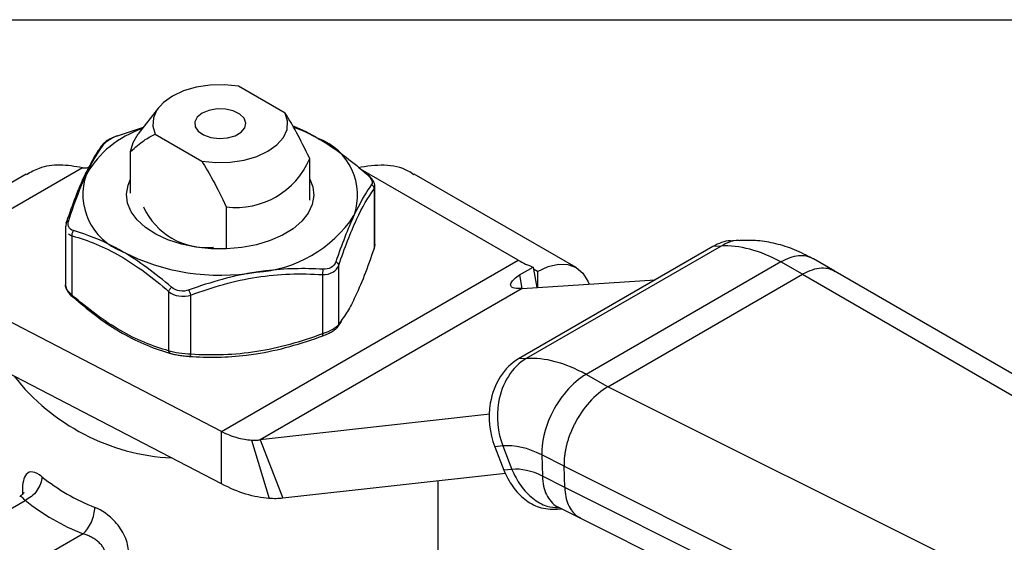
# Model space of a CAD drawing. Header units: inches. Extents: x 0.2 to 10.8, y 0.2 to 8.2.
# Tile 11 of 12: x 7.557 to 9.069, y 7.448 to 8.25. Entities that reach past the tile are written whole.
import ezdxf

# ---------------------------------------------------------------- set-up
doc = ezdxf.new("R2010")
doc.units = ezdxf.units.IN
doc.header["$MEASUREMENT"] = 0
doc.linetypes.add('SLD-Solid', pattern=[0])
doc.layers.add('TEXT', color=140, linetype='SLD-Solid', lineweight=25)

msp = doc.modelspace()

# ---------------------------------------------------------------- linework, layer by layer
for p, q in [((7.965, 8.1068), (7.8935, 8.148)), ((7.7706, 8.1149), (7.7394, 8.0747)), ((7.7076, 8.0719), (7.7473, 8.0849)), ((7.7655, 8.0741), (7.8369, 8.0328)), ((7.7278, 7.9838), (7.7278, 8.0476)), ((8.0027, 7.9729), (8.0027, 8.0368)), ((7.5674, 8.013), (7.3246, 7.8729)), ((7.6537, 8.0229), (7.3855, 7.8681)), ((7.6537, 8.0229), (7.6599, 8.0225)), ((7.6599, 8.0225), (7.6634, 8.0239)), ((8.3228, 7.8809), (8.0806, 8.0207)), ((8.4115, 7.8696), (8.163, 8.013)), ((8.1015, 7.9899), (8.1027, 7.994)), ((8.1015, 7.9899), (8.1015, 7.8989)), ((8.1027, 7.904), (8.1027, 7.9954)), ((7.8746, 7.9629), (7.8746, 7.899)), ((7.6294, 7.9399), (7.6278, 7.9315)), ((7.6278, 7.9329), (7.6278, 7.8415)), ((7.6382, 7.8273), (7.6382, 7.9182)), ((8.1027, 7.9054), (8.1015, 7.8989)), ((8.664, 7.9113), (8.6519, 7.9107)), ((8.6217, 7.9019), (8.3229, 7.7294)), ((8.634, 7.9025), (8.3351, 7.73)), ((8.634, 7.9025), (8.6217, 7.9019)), ((7.8674, 7.618), (8.3228, 7.8809)), ((8.7257, 7.8782), (8.4269, 7.7057)), ((8.7591, 7.8593), (8.7257, 7.8782)), ((8.8088, 7.8639), (8.7761, 7.8829)), ((7.8674, 7.618), (7.3855, 7.8681)), ((8.0473, 7.7823), (8.0473, 7.8732)), ((8.3249, 7.8583), (8.3458, 7.8704)), ((8.3458, 7.8704), (8.3464, 7.8673)), ((8.3464, 7.8673), (8.3511, 7.8389)), ((8.3524, 7.8638), (8.3464, 7.8673)), ((8.3524, 7.8638), (8.3524, 7.839)), ((10.0566, 7.1436), (8.8091, 7.8637)), ((8.0223, 7.8588), (8.0223, 7.7679)), ((8.3249, 7.8583), (8.3284, 7.8374)), ((8.329, 7.8374), (8.533, 7.8507)), ((8.4603, 7.6868), (8.7591, 7.8593)), ((8.7591, 7.8593), (10.0049, 7.1401)), ((7.7861, 7.8328), (7.7861, 7.7419)), ((8.329, 7.8374), (7.9268, 7.6053)), ((7.8203, 7.7366), (7.8203, 7.8275)), ((7.8674, 7.5377), (7.3855, 7.7877)), ((8.046, 7.7787), (8.0514, 7.7869)), ((8.0526, 7.7902), (8.0473, 7.7823)), ((8.3351, 7.73), (8.3229, 7.7294)), ((8.4603, 7.6868), (8.4269, 7.7057)), ((9.7963, 7.0196), (8.4603, 7.6868)), ((8.2794, 7.6447), (7.9268, 7.6053)), ((7.8674, 7.5377), (7.8674, 7.618)), ((7.9134, 7.6049), (7.9403, 7.5153)), ((7.9268, 7.6053), (7.9616, 7.5156)), ((8.2991, 7.5958), (8.2867, 7.5945)), ((8.2867, 7.5945), (8.3006, 7.5586)), ((8.2991, 7.5958), (8.313, 7.5599)), ((8.3931, 7.5648), (8.3588, 7.5823)), ((8.3588, 7.5823), (8.3598, 7.5496)), ((8.313, 7.5599), (8.3006, 7.5586)), ((8.3931, 7.5648), (9.7316, 6.8965)), ((8.3941, 7.5321), (8.3931, 7.5648)), ((8.3033, 7.5538), (7.9616, 7.5156)), ((8.1999, 7.3547), (8.1999, 7.5422)), ((8.3941, 7.5321), (8.3598, 7.5496)), ((7.5616, 7.527), (7.5616, 7.5215)), ((9.7326, 6.8638), (8.3941, 7.5321)), ((7.495, 7.4716), (7.5657, 7.5124)), ((8.3823, 7.4986), (8.389, 7.4995)), ((8.3845, 7.5017), (8.4184, 7.4849)), ((8.4131, 7.4881), (8.4183, 7.4856)), ((8.4181, 7.4851), (9.7557, 6.8172)), ((7.6547, 7.461), (7.5841, 7.4202))]:
    msp.add_line(p, q)
at = {"flags": 128}
for points in [[(7.8935, 8.148), (7.8719, 8.1502), (7.8499, 8.1496), (7.8286, 8.1464), (7.809, 8.1407), (7.7919, 8.1328), (7.7781, 8.1229), (7.7682, 8.1116), (7.7627, 8.0993), (7.7617, 8.0866), (7.7655, 8.0741)], [(7.8374, 8.1065), (7.8299, 8.1004), (7.8262, 8.0932), (7.8267, 8.0858), (7.8314, 8.0788), (7.8398, 8.0731), (7.8509, 8.0693), (7.8636, 8.0677), (7.8765, 8.0687), (7.8881, 8.0719), (7.8973, 8.0772), (7.903, 8.0839), (7.9046, 8.0914), (7.9019, 8.0987), (7.8953, 8.1051), (7.8854, 8.11), (7.8733, 8.1127), (7.8604, 8.113), (7.8479, 8.1109), (7.8374, 8.1065)], [(7.8369, 8.0328), (7.8586, 8.0307), (7.8806, 8.0312), (7.9018, 8.0344), (7.9215, 8.0401), (7.9386, 8.0481), (7.9524, 8.058), (7.9623, 8.0693), (7.9678, 8.0816), (7.9687, 8.0943), (7.965, 8.1068)], [(7.7278, 8.0476), (7.7316, 8.0617), (7.7394, 8.0747)], [(8.0156, 8.0679), (7.9947, 8.0785), (7.9789, 8.0848)], [(8.0027, 8.0053), (8.0073, 7.9937), (8.0089, 7.98), (8.0066, 7.9664), (8.0005, 7.9531), (7.9907, 7.9406), (7.9774, 7.9293), (7.9611, 7.9193), (7.9422, 7.9111), (7.9211, 7.9047), (7.8986, 7.9004), (7.8751, 7.8984), (7.8514, 7.8986), (7.828, 7.901), (7.8057, 7.9056), (7.785, 7.9123), (7.7665, 7.9209), (7.7506, 7.9311), (7.7379, 7.9427), (7.7287, 7.9553), (7.7232, 7.9686), (7.7215, 7.9823), (7.7238, 7.9959), (7.7278, 8.0053)], [(8.3524, 7.8638), (8.3687, 7.8713), (8.3844, 7.8749), (8.3988, 7.8743), (8.4115, 7.8696), (8.4219, 7.861), (8.4296, 7.8488), (8.4315, 7.8441)]]:
    msp.add_lwpolyline(points, dxfattribs=at)
for centre, radius, start, end in [((7.7944, 7.935), 0.1555, 108.3202, 149.9192), ((7.9825, 7.9805), 0.0935, 340.539, 69.2579), ((7.8897, 8.0846), 0.1227, 262.9456, 337.0491), ((7.748, 7.9818), 0.0935, 160.539, 249.2579), ((7.8439, 8.0061), 0.1056, 204.0906, 275.9148), ((7.9086, 8.0563), 0.1941, 273.4335, 326.5611), ((7.8649, 8.1842), 0.3263, 242.6428, 279.7711), ((8.3863, 7.9896), 0.1259, 239.6887, 251.261), ((7.8078, 7.9062), 0.3292, 218.1087, 267.0415), ((7.7875, 7.7943), 0.3143, 231.4024, 248.603), ((7.7802, 7.7812), 0.3439, 231.4024, 248.603)]:
    msp.add_arc(centre, radius, start, end)
for points, knots in [([(8.0027, 8.0368), (7.9954, 8.0521), (7.9887, 8.0652), (7.9763, 8.0883), (7.9705, 8.0982), (7.965, 8.1068)], [0, 0, 0, 0, 0.5, 0.5, 1, 1, 1, 1]), ([(7.9767, 8.0869), (7.9772, 8.0867), (7.9899, 8.0824), (8.003, 8.075), (8.0156, 8.0679)], [0, 0, 0, 0, 0.038495, 1, 1, 1, 1]), ([(7.7074, 8.0719), (7.7049, 8.0709), (7.6998, 8.0688), (7.6931, 8.0653), (7.6877, 8.0617), (7.6858, 8.0595), (7.6848, 8.0585)], [0, 0, 0, 0, 0.2509544, 0.5064113, 0.7650752, 1, 1, 1, 1]), ([(7.7076, 8.0719), (7.7075, 8.072), (7.7074, 8.0721), (7.7075, 8.0719), (7.7075, 8.0718)], [0, 0, 0, 0, 0.747294, 1, 1, 1, 1]), ([(7.7278, 8.0476), (7.7351, 8.0545), (7.7418, 8.06), (7.7542, 8.0687), (7.7599, 8.0719), (7.7655, 8.0741)], [0, 0, 0, 0, 0.5, 0.5, 1, 1, 1, 1]), ([(7.6845, 8.0582), (7.6799, 8.0519), (7.6738, 8.0436), (7.6676, 8.0314), (7.6661, 8.0284)], [0, 0, 0, 0, 0.749757, 1, 1, 1, 1]), ([(7.6878, 8.0605), (7.6872, 8.0602), (7.686, 8.0597), (7.6848, 8.0588), (7.6845, 8.0582), (7.6845, 8.0582)], [0, 0, 0, 0, 0.487649, 0.975286, 1, 1, 1, 1]), ([(8.0156, 8.0679), (8.0192, 8.0658), (8.0446, 8.0506), (8.0696, 8.031), (8.0905, 8.0127)], [0.2684801, 0.2684801, 0.2684801, 0.2684801, 0.3069427, 0.5371497, 0.5371497, 0.5371497, 0.5371497]), ([(7.6537, 8.0229), (7.6422, 8.0248), (7.6192, 8.0286), (7.5896, 8.0245), (7.5742, 8.0157), (7.568, 8.0121)], [0, 0, 0, 0, 0.37396, 0.746662, 1, 1, 1, 1]), ([(7.6661, 8.0284), (7.663, 8.0227), (7.6553, 8.0084), (7.6429, 7.9786), (7.6339, 7.9528), (7.6294, 7.9399)], [0, 0, 0, 0, 0.2499421, 0.6249836, 1, 1, 1, 1]), ([(7.8369, 8.0328), (7.8425, 8.0243), (7.8482, 8.0144), (7.8607, 7.9913), (7.8673, 7.9782), (7.8746, 7.9629)], [0, 0, 0, 0, 0.5, 0.5, 1, 1, 1, 1]), ([(8.1625, 8.0121), (8.1597, 8.014), (8.1467, 8.0231), (8.1174, 8.0289), (8.0903, 8.0249), (8.0768, 8.0229)], [0, 0, 0, 0, 0.119636, 0.559573, 1, 1, 1, 1]), ([(7.6328, 7.9419), (7.6402, 7.9646), (7.6493, 7.9895), (7.6586, 8.01), (7.6599, 8.0129)], [0, 0, 0, 0, 0.2301883, 0.2684618, 0.2684618, 0.2684618, 0.2684618]), ([(8.0905, 8.0127), (8.0908, 8.0127), (8.0915, 8.0127), (8.0919, 8.0123), (8.092, 8.0121)], [0, 0, 0, 0, 0.570913, 1, 1, 1, 1]), ([(8.1026, 7.994), (8.1025, 7.9955), (8.1022, 7.9985), (8.0999, 8.0032), (8.0965, 8.0079), (8.0935, 8.0108), (8.092, 8.0122)], [0, 0, 0, 0, 0.260472, 0.514868, 0.762072, 1, 1, 1, 1]), ([(8.0977, 7.9971), (8.0902, 7.9867), (8.0812, 7.9717), (8.0719, 7.9522), (8.0706, 7.9494)], [0, 0, 0, 0, 0.2301899, 0.2684618, 0.2684618, 0.2684618, 0.2684618]), ([(8.0977, 7.9971), (8.0991, 7.9961), (8.101, 7.9938), (8.1015, 7.991), (8.1015, 7.9899)], [0, 0, 0, 0, 0.571429, 1, 1, 1, 1]), ([(8.0473, 7.8732), (8.0562, 7.8995), (8.0653, 7.9235), (8.0835, 7.9629), (8.0926, 7.978), (8.1015, 7.9899)], [0, 0, 0, 0, 0.5, 0.5, 1, 1, 1, 1]), ([(7.629, 7.938), (7.629, 7.9384), (7.629, 7.9391), (7.6294, 7.9397), (7.6295, 7.9399)], [0, 0, 0, 0, 0.680623, 1, 1, 1, 1]), ([(7.6295, 7.9399), (7.6296, 7.9401), (7.6299, 7.9407), (7.631, 7.9414), (7.6322, 7.9417), (7.6328, 7.9419)], [0, 0, 0, 0, 0.209552, 0.604771, 1, 1, 1, 1]), ([(7.6382, 7.9182), (7.638, 7.9193), (7.6379, 7.9222), (7.6391, 7.925), (7.64, 7.9263)], [0, 0, 0, 0, 0.428571, 1, 1, 1, 1]), ([(7.7149, 7.8943), (7.7113, 7.8964), (7.6859, 7.9106), (7.6608, 7.9203), (7.64, 7.9263)], [0.2686528, 0.2686528, 0.2686528, 0.2686528, 0.3069427, 0.5371497, 0.5371497, 0.5371497, 0.5371497]), ([(7.6382, 7.9182), (7.6623, 7.9115), (7.6872, 7.9016), (7.737, 7.8727), (7.7619, 7.854), (7.7861, 7.8328)], [0, 0, 0, 0, 0.5, 0.5, 1, 1, 1, 1]), ([(8.6519, 7.9101), (8.6507, 7.9102), (8.6403, 7.9117), (8.6305, 7.9065), (8.6217, 7.9019)], [0, 0, 0, 0, 0.110286, 1, 1, 1, 1]), ([(8.6632, 7.9107), (8.6623, 7.9109), (8.6522, 7.9123), (8.6426, 7.9071), (8.634, 7.9025)], [0, 0, 0, 0, 0.088765, 1, 1, 1, 1]), ([(8.7757, 7.8831), (8.7661, 7.8881), (8.7473, 7.8978), (8.7185, 7.9067), (8.6904, 7.9117), (8.6722, 7.9114), (8.6632, 7.9113)], [0, 0, 0, 0, 0.262511, 0.517396, 0.763584, 1, 1, 1, 1]), ([(8.1015, 7.8989), (8.0965, 7.8846), (8.0865, 7.8561), (8.0722, 7.8234), (8.0609, 7.8021), (8.0548, 7.7933), (8.0526, 7.7902)], [0, 0, 0, 0, 0.310682, 0.620869, 0.864918, 1, 1, 1, 1]), ([(8.101, 7.897), (8.1011, 7.8972), (8.1015, 7.8978), (8.1015, 7.8985), (8.1015, 7.8989)], [0, 0, 0, 0, 0.319377, 1, 1, 1, 1]), ([(8.0473, 7.8732), (8.0472, 7.8741), (8.0464, 7.8761), (8.0441, 7.8778), (8.0427, 7.8785)], [0, 0, 0, 0, 0.428571, 1, 1, 1, 1]), ([(8.776, 7.8829), (8.7726, 7.8845), (8.7656, 7.8877), (8.7531, 7.888), (8.7396, 7.8853), (8.7304, 7.8806), (8.7257, 7.8782)], [0, 0, 0, 0, 0.244531, 0.496069, 0.748162, 1, 1, 1, 1]), ([(7.8203, 7.8275), (7.8532, 7.8398), (7.8873, 7.8495), (7.9553, 7.8602), (7.9893, 7.8609), (8.0223, 7.8588)], [0, 0, 0, 0, 0.5, 0.5, 1, 1, 1, 1]), ([(8.0229, 7.867), (7.9943, 7.8687), (7.9599, 7.8682), (7.9252, 7.8633), (7.9203, 7.8626)], [0, 0, 0, 0, 0.230207, 0.2686696, 0.2686696, 0.2686696, 0.2686696]), ([(8.0223, 7.8588), (8.0226, 7.8598), (8.0231, 7.8626), (8.0231, 7.8656), (8.0229, 7.867)], [0, 0, 0, 0, 0.428571, 1, 1, 1, 1]), ([(8.8089, 7.8633), (8.8064, 7.8648), (8.8002, 7.8682), (8.7883, 7.8691), (8.774, 7.8667), (8.7641, 7.8618), (8.7591, 7.8593)], [0, 0, 0, 0, 0.190687, 0.460458, 0.730229, 1, 1, 1, 1]), ([(8.3171, 7.8379), (8.3143, 7.8383), (8.3125, 7.8394), (8.3108, 7.8424), (8.311, 7.8443), (8.3129, 7.8483), (8.3146, 7.8504), (8.319, 7.8545), (8.3217, 7.8565), (8.3249, 7.8583)], [0, 0, 0, 0, 0.25, 0.25, 0.5, 0.5, 0.75, 0.75, 1, 1, 1, 1]), ([(7.6382, 7.8273), (7.6361, 7.8291), (7.6321, 7.8327), (7.6288, 7.838), (7.6274, 7.8415), (7.6278, 7.8429), (7.6278, 7.8429)], [0, 0, 0, 0, 0.338042, 0.667941, 0.997629, 1, 1, 1, 1]), ([(7.6279, 7.8425), (7.628, 7.8411), (7.6283, 7.8383), (7.6306, 7.8337), (7.6339, 7.829), (7.6369, 7.8261), (7.6384, 7.8247)], [0, 0, 0, 0, 0.242548, 0.50311, 0.756306, 1, 1, 1, 1]), ([(7.7861, 7.8328), (7.7863, 7.8337), (7.7873, 7.836), (7.7892, 7.8383), (7.7904, 7.8395)], [0, 0, 0, 0, 0.428571, 1, 1, 1, 1]), ([(7.8203, 7.8275), (7.82, 7.8285), (7.8191, 7.8311), (7.818, 7.8339), (7.8174, 7.8353)], [0, 0, 0, 0, 0.428571, 1, 1, 1, 1]), ([(7.6382, 7.8273), (7.638, 7.8264), (7.6379, 7.8247), (7.6391, 7.8241), (7.64, 7.8242)], [0, 0, 0, 0, 0.428571, 1, 1, 1, 1]), ([(7.7861, 7.7419), (7.7619, 7.7486), (7.737, 7.7587), (7.6872, 7.7873), (7.6623, 7.8061), (7.6382, 7.8273)], [0, 0, 0, 0, 0.5, 0.5, 1, 1, 1, 1]), ([(7.64, 7.8242), (7.6608, 7.8058), (7.6859, 7.7862), (7.7113, 7.7711), (7.7149, 7.769)], [0, 0, 0, 0, 0.2302072, 0.2686694, 0.2686694, 0.2686694, 0.2686694]), ([(8.023, 7.765), (8.0256, 7.766), (8.0307, 7.7681), (8.0374, 7.7716), (8.0429, 7.7753), (8.045, 7.7776), (8.046, 7.7787)], [0, 0, 0, 0, 0.244862, 0.4941278, 0.7462953, 1, 1, 1, 1]), ([(8.046, 7.7787), (8.0463, 7.7793), (8.047, 7.7803), (8.0472, 7.7817), (8.0473, 7.7823)], [0, 0, 0, 0, 0.486753, 1, 1, 1, 1]), ([(8.0223, 7.7679), (7.9893, 7.7556), (7.9553, 7.746), (7.8873, 7.7352), (7.8532, 7.7345), (7.8203, 7.7366)], [0, 0, 0, 0, 0.5, 0.5, 1, 1, 1, 1]), ([(8.0229, 7.765), (8.0231, 7.7647), (8.0231, 7.7651), (8.0226, 7.7669), (8.0223, 7.7679)], [0, 0, 0, 0, 0.571429, 1, 1, 1, 1]), ([(7.7861, 7.7419), (7.7863, 7.7408), (7.7873, 7.7385), (7.7892, 7.7375), (7.7904, 7.7374)], [0, 0, 0, 0, 0.428571, 1, 1, 1, 1]), ([(7.7885, 7.738), (7.7906, 7.7374), (7.7947, 7.7364), (7.8024, 7.735), (7.8105, 7.7339), (7.8157, 7.7335), (7.8184, 7.7333)], [0, 0, 0, 0, 0.2499283, 0.5007174, 0.7512043, 1, 1, 1, 1]), ([(7.8174, 7.7332), (7.8461, 7.7314), (7.8807, 7.7316), (7.9153, 7.7364), (7.9202, 7.7372)], [0, 0, 0, 0, 0.2302072, 0.2684972, 0.2684972, 0.2684972, 0.2684972]), ([(7.8203, 7.7366), (7.82, 7.7356), (7.8191, 7.7336), (7.818, 7.733), (7.8174, 7.7332)], [0, 0, 0, 0, 0.428571, 1, 1, 1, 1]), ([(8.3229, 7.7294), (8.3012, 7.7169), (8.285, 7.6912), (8.2799, 7.6617), (8.2761, 7.6396), (8.2786, 7.6154), (8.2867, 7.5945)], [-1.570796, -1.570796, -1.570796, -1.570796, -0.673198, -0.673198, -0.673198, 0, 0, 0, 0]), ([(8.3351, 7.73), (8.3136, 7.7175), (8.2974, 7.692), (8.2924, 7.6627), (8.2886, 7.6407), (8.2911, 7.6166), (8.2991, 7.5958)], [-1.570796, -1.570796, -1.570796, -1.570796, -0.673198, -0.673198, -0.673198, 0, 0, 0, 0]), ([(8.4269, 7.7057), (8.4058, 7.6935), (8.3698, 7.6517), (8.3583, 7.6008), (8.3588, 7.5823)], [0, 0, 0, 0, 0.897598, 1.570796, 1.570796, 1.570796, 1.570796]), ([(8.4603, 7.6868), (8.4505, 7.6811), (8.4408, 7.6729), (8.4231, 7.653), (8.4152, 7.6413), (8.4089, 7.6289)], [0, 0, 0, 0, 0.5, 0.5, 1, 1, 1, 1]), ([(7.8674, 7.618), (7.8752, 7.6141), (7.8831, 7.611), (7.8986, 7.6065), (7.9061, 7.6053), (7.9134, 7.6049)], [0, 0, 0, 0, 0.0796034, 0.0796034, 0.1592069, 0.1592069, 0.1592069, 0.1592069]), ([(8.4089, 7.6289), (8.408, 7.6271), (8.4062, 7.6234), (8.4038, 7.6178), (8.4016, 7.6122), (8.3996, 7.6066), (8.3979, 7.6011), (8.3965, 7.5956), (8.3953, 7.5902), (8.3944, 7.5848), (8.3937, 7.5796), (8.3932, 7.5745), (8.393, 7.5696), (8.3931, 7.5664), (8.3931, 7.5648)], [0, 0, 0, 0, 0.0868529, 0.1730649, 0.2586363, 0.3435673, 0.4278584, 0.5115097, 0.5945215, 0.6768942, 0.7586281, 0.8397234, 0.9201806, 1, 1, 1, 1]), ([(7.9134, 7.6049), (7.9157, 7.6048), (7.918, 7.6047), (7.9224, 7.6049), (7.9246, 7.605), (7.9268, 7.6053)], [0, 0, 0, 0, 0.02540212, 0.02540212, 0.05080423, 0.05080423, 0.05080423, 0.05080423]), ([(7.5914, 7.5486), (7.5814, 7.5568), (7.5664, 7.5596), (7.5616, 7.5386), (7.5616, 7.527)], [0, 0, 0, 0, 0.1452773, 0.2542352, 0.2542352, 0.2542352, 0.2542352]), ([(8.3006, 7.5586), (8.3048, 7.5499), (8.3131, 7.5324), (8.3323, 7.5131), (8.3557, 7.4993), (8.373, 7.4989), (8.3823, 7.4986)], [0, 0, 0, 0, 0.2396212, 0.4794829, 0.7187878, 1, 1, 1, 1]), ([(8.313, 7.5599), (8.3172, 7.5512), (8.3255, 7.5338), (8.3445, 7.5148), (8.365, 7.5021), (8.3791, 7.5015), (8.3854, 7.5013)], [0, 0, 0, 0, 0.263739, 0.527743, 0.791135, 1, 1, 1, 1]), ([(7.5914, 7.5486), (7.5914, 7.5419), (7.5886, 7.534), (7.5791, 7.5207), (7.5724, 7.5152), (7.5657, 7.5124)], [0, 0, 0, 0, 0.5, 0.5, 1, 1, 1, 1]), ([(8.3598, 7.5496), (8.3602, 7.5443), (8.3611, 7.5338), (8.3658, 7.5207), (8.3728, 7.5102), (8.3793, 7.5039), (8.3838, 7.5023), (8.3846, 7.502)], [0, 0, 0, 0, 0.236759, 0.473686, 0.710663, 0.947223, 1, 1, 1, 1]), ([(7.9403, 7.5153), (7.9288, 7.516), (7.9168, 7.5183), (7.8923, 7.5258), (7.8799, 7.531), (7.8674, 7.5377)], [0, 0, 0, 0, 0.129171, 0.129171, 0.258342, 0.258342, 0.258342, 0.258342]), ([(8.3941, 7.5321), (8.3944, 7.5223), (8.3963, 7.5133), (8.4028, 7.4983), (8.4074, 7.4923), (8.4131, 7.4881)], [0, 0, 0, 0, 0.5, 0.5, 1, 1, 1, 1]), ([(7.5643, 7.5238), (7.5643, 7.524), (7.5641, 7.5243), (7.5623, 7.5216), (7.5591, 7.5194), (7.5575, 7.5183)], [0, 0, 0, 0, 0.209319, 0.604068, 1, 1, 1, 1]), ([(7.5657, 7.5124), (7.5639, 7.5144), (7.5609, 7.5178), (7.5587, 7.5186), (7.5578, 7.5185), (7.5576, 7.5184), (7.5575, 7.5184), (7.5575, 7.5183), (7.5575, 7.5183)], [0, 0, 0, 0, 0.4915751, 0.8460736, 0.9451417, 0.9750285, 0.9918119, 1, 1, 1, 1]), ([(7.9616, 7.5156), (7.9582, 7.5152), (7.9547, 7.515), (7.9476, 7.5149), (7.944, 7.515), (7.9403, 7.5153)], [0, 0, 0, 0, 0.04124237, 0.04124237, 0.08248473, 0.08248473, 0.08248473, 0.08248473]), ([(7.6547, 7.461), (7.6595, 7.4649), (7.6642, 7.4715), (7.6709, 7.4866), (7.6728, 7.4949), (7.6728, 7.5016)], [0, 0, 0, 0, 0.5, 0.5, 1, 1, 1, 1]), ([(7.7245, 7.433), (7.7245, 7.4407), (7.7205, 7.4573), (7.7023, 7.484), (7.6835, 7.4973), (7.6728, 7.5016)], [0, 0, 0, 0, 0.0726186, 0.1452372, 0.2541652, 0.2541652, 0.2541652, 0.2541652]), ([(7.689, 7.4293), (7.6889, 7.4301), (7.6888, 7.4318), (7.6883, 7.4343), (7.6874, 7.4369), (7.6857, 7.4402), (7.6828, 7.4443), (7.6782, 7.4487), (7.6728, 7.4529), (7.6669, 7.4563), (7.6608, 7.4591), (7.6568, 7.4604), (7.6547, 7.461)], [0, 0, 0, 0, 0.057068, 0.115774, 0.176385, 0.239146, 0.3527, 0.488075, 0.616584, 0.746046, 0.873427, 1, 1, 1, 1])]:
    msp.add_open_spline(points, degree=3, knots=knots)
for points in [[(7.6878, 8.0605), (7.6891, 8.0621), (7.6941, 8.0661), (7.703, 8.0702), (7.7076, 8.0719)], [(7.6599, 8.0129), (7.6692, 8.0328), (7.6786, 8.0484), (7.6878, 8.0605)], [(8.0905, 8.0127), (8.0938, 8.0097), (8.0989, 8.0035), (8.0989, 7.9987), (8.0977, 7.9971)], [(7.64, 7.9263), (7.6367, 7.9272), (7.6315, 7.9312), (7.6316, 7.9383), (7.6328, 7.9419)], [(8.0706, 7.9493), (8.0613, 7.9293), (8.0518, 7.9049), (8.0427, 7.8785)], [(7.6326, 7.9213), (7.6342, 7.92), (7.6361, 7.9189), (7.6382, 7.9182)], [(7.7904, 7.8395), (7.7658, 7.8607), (7.7403, 7.8796), (7.7149, 7.8943)], [(8.7257, 7.8782), (8.6938, 7.8959), (8.662, 7.9044), (8.634, 7.9025)], [(8.0427, 7.8785), (8.0414, 7.8749), (8.0363, 7.8686), (8.0274, 7.8668), (8.0229, 7.867)], [(7.9203, 7.8626), (7.8856, 7.8571), (7.8509, 7.8475), (7.8174, 7.8353)], [(8.0223, 7.8588), (8.0281, 7.8587), (8.0394, 7.8613), (8.0458, 7.8689), (8.0473, 7.8732)], [(7.7861, 7.8328), (7.7903, 7.8294), (7.8015, 7.8245), (7.8145, 7.8257), (7.8203, 7.8275)], [(7.8174, 7.8353), (7.8129, 7.8336), (7.8026, 7.8325), (7.7938, 7.8365), (7.7904, 7.8395)], [(8.329, 7.8374), (8.3251, 7.8372), (8.3212, 7.8374), (8.3171, 7.8379)], [(7.7149, 7.769), (7.7403, 7.7545), (7.7658, 7.7442), (7.7904, 7.7374)], [(8.0473, 7.7823), (8.0458, 7.78), (8.0394, 7.7746), (8.0281, 7.7698), (8.0223, 7.7679)], [(7.9203, 7.7372), (7.9549, 7.7427), (7.9895, 7.7525), (8.0229, 7.765)], [(7.8203, 7.7366), (7.8145, 7.7367), (7.8015, 7.7378), (7.7903, 7.7404), (7.7861, 7.7419)], [(8.4269, 7.7057), (8.395, 7.7234), (8.3632, 7.7318), (8.3351, 7.73)], [(8.3588, 7.5823), (8.3379, 7.5929), (8.3173, 7.5976), (8.2991, 7.5958)], [(8.3598, 7.5496), (8.3435, 7.5578), (8.3273, 7.5614), (8.313, 7.5599)]]:
    msp.add_open_spline(points, degree=3)
at = {"layer": 'TEXT'}
msp.add_line((0.25, 8.25), (10.75, 8.25), dxfattribs=at)

doc.saveas('drawing.dxf')
